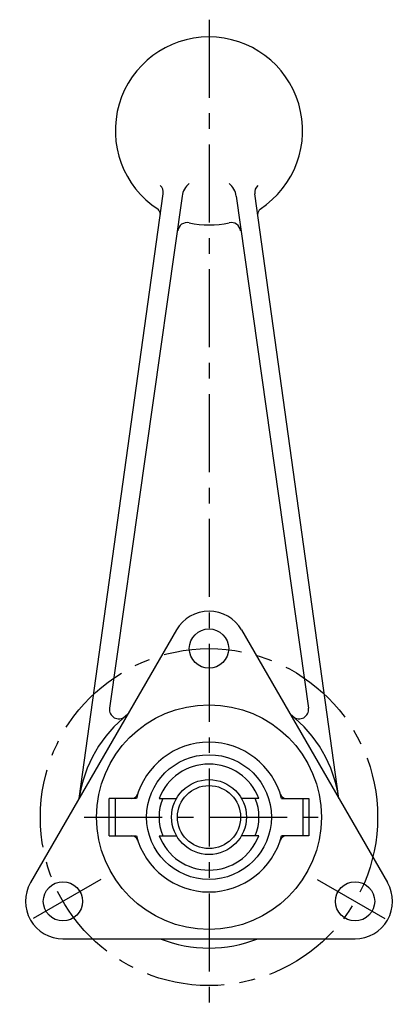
# Model space of a CAD drawing. Extents: x 120 to 180, y 110 to 268.
import ezdxf

# ---------------------------------------------------------------- set-up
doc = ezdxf.new("R2010")
doc.units = 0
doc.header["$LTSCALE"] = 10
doc.linetypes.add('CENTER', pattern=[2, 1.25, -0.25, 0.25, -0.25])
doc.layers.get('0').update_dxf_attribs({"linetype": 'CONTINUOUS'})
doc.layers.add('BRAUER-1', color=1, linetype='CENTER')

msp = doc.modelspace()

# ---------------------------------------------------------------- linework, layer by layer
for p, q in [((129.21539, 143), (142.683447, 239.878055)), ((170.78461, 143), (157.329251, 239.883627)), ((145.696311, 239.501889), (134.06014, 157.433324)), ((154.352928, 239.507462), (165.939859, 157.433324)), ((144.803848, 170), (121.421162, 129.500001)), ((155.196152, 170), (178.578838, 129.5)), ((134, 137), (134, 143)), ((138.38105, 143), (134, 143)), ((135, 143), (135, 137)), ((142.047013, 143), (144.803848, 143)), ((157.952987, 143), (155.196152, 143)), ((161.61895, 143), (166, 143)), ((165, 143), (165, 137)), ((166, 143), (166, 137)), ((134, 137), (138.38105, 137)), ((142.047013, 137), (144.803848, 137)), ((157.952987, 137), (155.196152, 137)), ((166, 137), (161.61895, 137)), ((126.617314, 120.5), (173.382686, 120.5))]:
    msp.add_line(p, q)
for centre, radius in [((150, 167), 3.15), ((150, 140), 18), ((150, 140), 10), ((150, 140), 6), ((150, 140), 5.05), ((126.617314, 126.5), 3.15), ((173.382686, 126.5), 3.15)]:
    msp.add_circle(centre, radius)
for centre, radius, start, end in [((149.99725, 250.002785), 15, 303.077726, 237.069096), ((148.672634, 239.125724), 3, 127.641689, 172.796808), ((151.376604, 239.131297), 3, 7.203186, 52.358308), ((141.195285, 240.066137), 1.5, -7.203189, 48.566603), ((158.817412, 240.07171), 1.5, -228.566606, -172.796808), ((140.728473, 236.408801), 1.5, 6.562688, 42.019888), ((159.284225, 236.414373), 1.5, 137.185143, 174.228161), ((146.48242, 233.758645), 1.5, 77.328011, 172.796808), ((150.011603, 250.234516), 15.349697, 257.966619, 282.132755), ((153.566818, 233.764218), 1.5, 7.203186, 102.671986), ((150, 167), 6, 29.999997, 149.999997), ((150, 140), 21, 128.213211, 171.786786), ((135.548302, 157.245241), 1.5, 172.796808, 309.963372), ((150, 140), 21, 8.213208, 51.786789), ((164.451698, 157.245241), 1.5, -129.963369, 7.203186), ((150, 140), 12, 14.477511, 165.522486), ((150, 140), 8.5, 20.667306, 159.332683), ((137.630683, 144), 1, -90, -17.920211), ((162.369317, 144), 1, -162.079786, -90), ((150, 140), 8, 157.975686, 202.024314), ((150, 140), 8, -22.024311, 22.024311), ((137.630683, 136), 1, 17.920211, 90), ((150, 140), 12, -165.522486, -14.477511), ((150, 140), 8.5, -159.332683, -20.667314), ((162.369317, 136), 1, 90, 162.079786), ((126.617314, 126.5), 6, -210.000014, -89.999997), ((173.382686, 126.5), 6, -89.999997, 29.999997), ((150, 140), 21, -111.786789, -68.213208)]:
    msp.add_arc(centre, radius, start, end)
at = {"layer": 'BRAUER-1'}
for p, q in [((150, 267.774445), (150, 110)), ((130, 140), (170, 140)), ((132.67949, 130.000003), (119.689111, 122.5)), ((167.320507, 129.999998), (180.310889, 122.5))]:
    msp.add_line(p, q, dxfattribs=at)
msp.add_circle((150, 140), 27, dxfattribs=at)

doc.saveas('drawing.dxf')
